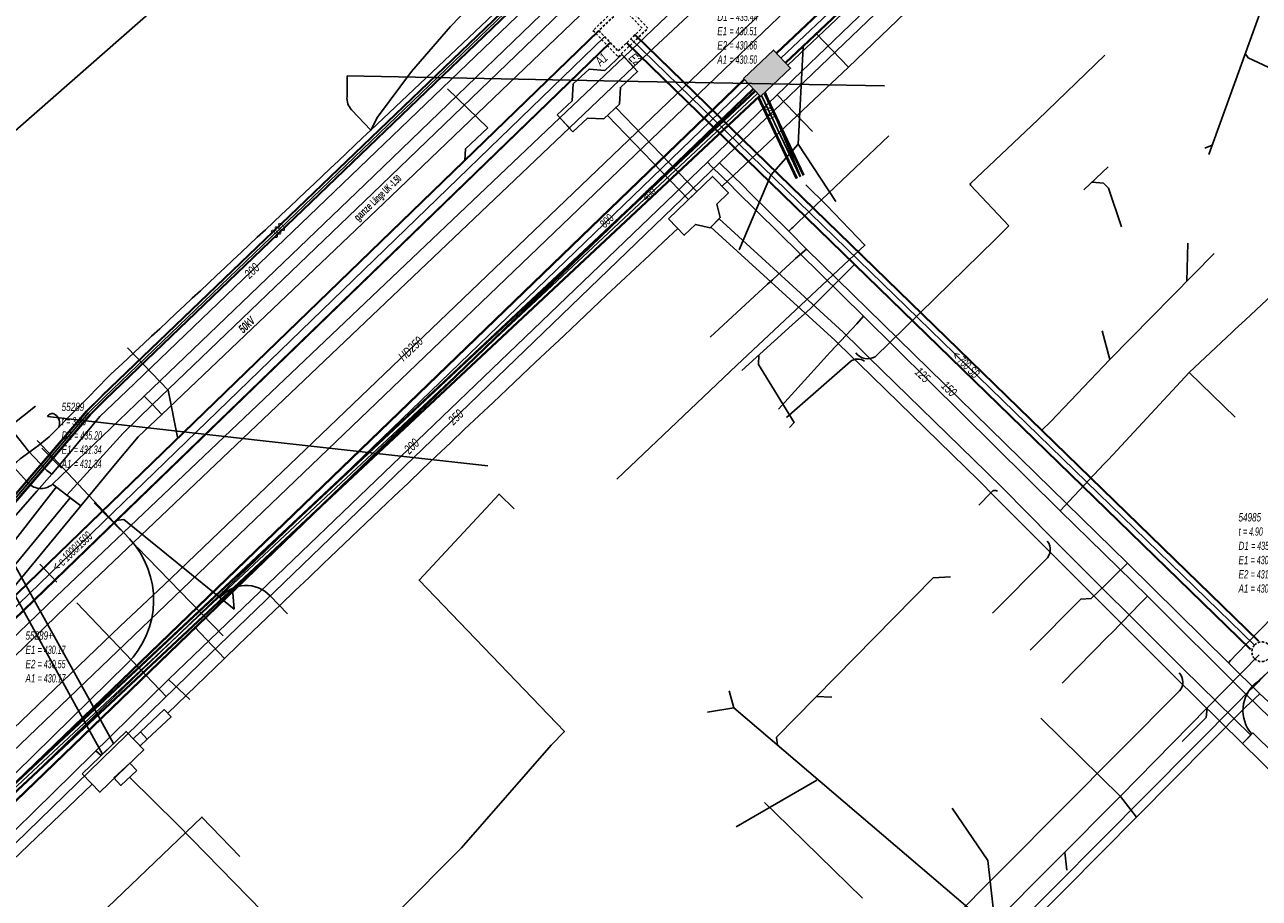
# Model space of a CAD drawing. Header units: metres. Extents: x 2695563 to 2696938, y 1260544 to 1262032.
# Tile 29 of 256: x 2695763 to 2695838, y 1261038 to 1261090. Entities that reach past the tile are written whole.
import ezdxf

# ---------------------------------------------------------------- set-up
doc = ezdxf.new("R2010")
doc.units = ezdxf.units.M
doc.linetypes.add('AUSGEZOGEN', pattern=[0])
doc.linetypes.add('STRICHLINIE2_S3', pattern=[0.25, 0.15, -0.1])
for name, color, linetype in [('AW_LK_ Haltung Text', 7, 'AUSGEZOGEN'), ('AW_LK_Ein-Auslauftext', 24, 'AUSGEZOGEN'), ('AW_LK_Haltung', 24, 'AUSGEZOGEN'), ('AW_LK_Normschacht Text', 24, 'AUSGEZOGEN'), ('AW_LK_Schacht Detailpolygon', 24, 'AUSGEZOGEN'), ('EW_Hoehenpunkt_Text', 7, 'AUSGEZOGEN'), ('EW_LK_Bauwerk_FL_Linie_Punkt', 1, 'AUSGEZOGEN'), ('EW_LK_Freitext_Text', 1, 'AUSGEZOGEN'), ('EW_LK_Trasseabs', 1, 'AUSGEZOGEN'), ('EW_LK_Trasserand', 1, 'AUSGEZOGEN'), ('FM_LK_SW_BAUWERK', 94, 'AUSGEZOGEN'), ('FM_LK_SW_TRASSEKANTE', 94, 'AUSGEZOGEN'), ('FM_LK_SW_TRASSEKANTE_TEXT', 94, 'AUSGEZOGEN'), ('GA_LK_Leitung', 32, 'AUSGEZOGEN'), ('GA_LK_Leitung_Text', 32, 'AUSGEZOGEN'), ('TV_LK_LEITUNG', 92, 'AUSGEZOGEN'), ('WA_LK_Leitung', 171, 'AUSGEZOGEN'), ('WA_LK_Leitung_Text', 171, 'AUSGEZOGEN')]:
    doc.layers.add(name, color=color, linetype=linetype)
doc.styles.add('ARIAL', font='arial.ttf')
doc.styles.add('ARIALNARROW', font='ARIALN.TTF')
pattern_1 = [(0, (2703955, 1269100), (4050, 4050), [4050, -4050]), (90, (2703955, 1269100), (-4050, 4050), [4050, -4050])]
pattern_2 = [(0, (2708005, 1273150), (6075, 6075), [6075, -6075]), (90, (2708005, 1273150), (-6075, 6075), [6075, -6075])]

# ---------------------------------------------------------------- blocks, each defined once
blk = doc.blocks.new('COMPLEXOBJECT_1524')
at = {"layer": 'AW_LK_Schacht Detailpolygon', "color": 24, "linetype": 'STRICHLINIE2_S3', "transparency": 33554687}
for centre, radius, start, end in [((5837.229, 11052.698), 0.589, 136.44851, 223.41002), ((5837.244, 11052.71), 0.592, 51.43578, 138.29027), ((5837.245, 11052.712), 0.59, 312.00023, 51.43649), ((5837.231, 11052.697), 0.589, 223.16107, 313.97132)]:
    blk.add_arc(centre, radius, start, end, dxfattribs=at)
blk = doc.blocks.new('COMPLEXOBJECT_1771')
at = {"layer": 'EW_LK_Trasserand', "color": 1, "linetype": 'AUSGEZOGEN', "transparency": 33554687}
blk.add_line((5746.653, 11041.556), (5758.605, 11053.003), dxfattribs=at)
for points in [[(5761.168, 11055.903), (5765.807, 11061.529), (5765.165, 11062.019), (5760.549, 11056.423)], [(5758.069, 11053.543), (5746.117, 11042.11), (5746.653, 11041.556)]]:
    blk.add_lwpolyline(points, dxfattribs=at)
for centre, radius, start, end in [((5736.355, 11074.749), 30.352, 315.67824, 322.85754), ((5727.195, 11083.345), 43.672, 315.99032, 321.06963)]:
    blk.add_arc(centre, radius, start, end, dxfattribs=at)
blk = doc.blocks.new('COMPLEXOBJECT_2277')
at = {"layer": 'EW_LK_Trasseabs', "color": 1, "linetype": 'AUSGEZOGEN', "transparency": 33554687}
for centre, radius, start, end in [((3835.346, 13143.423), 2834.584, 312.974838, 313.410845), ((5429.166, 11400.023), 473.076, 315.1355, 315.67822)]:
    blk.add_arc(centre, radius, start, end, dxfattribs=at)
blk = doc.blocks.new('COMPLEXOBJECT_2387')
at = {"layer": 'EW_LK_Trasseabs', "color": 1, "linetype": 'AUSGEZOGEN', "transparency": 33554687}
for p, q in [((5819.619, 11081.037), (5823.686, 11084.895)), ((5821.936, 11078.473), (5819.614, 11080.938))]:
    blk.add_line(p, q, dxfattribs=at)
blk.add_arc((5819.67, 11080.985), 0.0727, 134.15159, 220.06587, dxfattribs=at)
blk = doc.blocks.new('COMPLEXOBJECT_2399')
at = {"layer": 'EW_LK_Trasseabs', "color": 1, "linetype": 'AUSGEZOGEN', "transparency": 33554687}
blk.add_line((5762.535, 11063.004), (5761.585, 11064.059), dxfattribs=at)
for centre, radius, start, end in [((5761.053, 11063.665), 0.662, 36.52054, 85.49194), ((5763.393, 11063.666), 1.084, 217.62517, 310.13083)]:
    blk.add_arc(centre, radius, start, end, dxfattribs=at)
blk = doc.blocks.new('COMPLEXOBJECT_2423')
at = {"layer": 'EW_LK_Trasseabs', "color": 1, "linetype": 'AUSGEZOGEN', "transparency": 33554687}
for p, q in [((5781.909, 11086.292), (5781.912, 11087.553)), ((5783.343, 11084.255), (5782.187, 11085.499))]:
    blk.add_line(p, q, dxfattribs=at)
blk.add_arc((5782.928, 11086.204), 1.023, 175.05904, 223.57897, dxfattribs=at)
blk = doc.blocks.new('COMPLEXOBJECT_2424')
at = {"layer": 'EW_LK_Trasseabs', "color": 1, "linetype": 'AUSGEZOGEN', "transparency": 33554687}
for centre, radius, start, end in [((5757.666, 11072.575), 9.257, 303.63416, 317.32051), ((5768.799, 11056.125), 10.607, 124.48664, 148.10751)]:
    blk.add_arc(centre, radius, start, end, dxfattribs=at)
blk = doc.blocks.new('COMPLEXOBJECT_2425')
at = {"layer": 'EW_LK_Trasseabs', "color": 1, "linetype": 'AUSGEZOGEN', "transparency": 33554687}
for p, q in [((5797.919, 11098.602), (5805.699, 11107.003)), ((5783.343, 11084.255), (5792.332, 11092.783))]:
    blk.add_line(p, q, dxfattribs=at)
for centre, radius, start, end in [((5848.948, 11068.942), 57.612, 130.48055, 138.65075), ((5661.316, 11224.167), 185.545, 314.91962, 317.41087)]:
    blk.add_arc(centre, radius, start, end, dxfattribs=at)
blk = doc.blocks.new('COMPLEXOBJECT_2577')
at = {"layer": 'EW_LK_Trasseabs', "color": 1, "linetype": 'AUSGEZOGEN', "transparency": 33554687}
blk.add_line((5810.622, 11112.287), (5811.547, 11112.763), dxfattribs=at)
blk.add_lwpolyline([(5783.343, 11084.255), (5783.748, 11085.054), (5785.804, 11087.81), (5788.166, 11090.535), (5793.284, 11095.857), (5800.736, 11103.492), (5806.34, 11109.057)], dxfattribs=at)
blk.add_arc((5814.833, 11102.252), 10.883, 112.7622, 141.29379, dxfattribs=at)
blk = doc.blocks.new('COMPLEXOBJECT_2582')
at = {"layer": 'EW_LK_Trasseabs', "color": 1, "linetype": 'AUSGEZOGEN', "transparency": 33554687}
blk.add_lwpolyline([(5836.909, 11050.822), (5843.653, 11056.948), (5844.119, 11057.448)], dxfattribs=at)
blk.add_arc((5838.24, 11049.146), 2.14, 128.4507, 221.50115, dxfattribs=at)
blk = doc.blocks.new('COMPLEXOBJECT_2587')
at = {"layer": 'EW_LK_Trasseabs', "color": 1, "linetype": 'AUSGEZOGEN', "transparency": 33554687}
blk.add_line((5820.117, 11061.581), (5820.857, 11062.318), dxfattribs=at)
blk.add_arc((5821.102, 11062.179), 0.281, 57.437, 150.36297, dxfattribs=at)
blk = doc.blocks.new('COMPLEXOBJECT_2755')
at = {"layer": 'FM_LK_SW_TRASSEKANTE', "color": 94, "linetype": 'AUSGEZOGEN', "transparency": 33554687}
for p, q in [((5768.75, 11059.53), (5763.168, 11065.49)), ((5727.343, 11011.463), (5768.592, 11051.978))]:
    blk.add_line(p, q, dxfattribs=at)
blk.add_arc((5764.805, 11055.835), 5.405, 314.4785, 43.12441, dxfattribs=at)
blk = doc.blocks.new('COMPLEXOBJECT_2757')
at = {"layer": 'FM_LK_SW_TRASSEKANTE', "color": 94, "linetype": 'AUSGEZOGEN', "transparency": 33554687}
blk.add_line((5778.299, 11055.001), (5777.263, 11056.085), dxfattribs=at)
blk.add_arc((5775.794, 11054.683), 2.031, 43.66813, 140.81082, dxfattribs=at)

msp = doc.modelspace()

# ---------------------------------------------------------------- hatches: boundary and pattern name
at = {"layer": 'EW_LK_Bauwerk_FL_Linie_Punkt', "lineweight": 18, "transparency": 33554687}
h = msp.add_hatch(dxfattribs=at)
h.set_pattern_fill('MUSTER', color=1, scale=4050, style=0, pattern_type=2)
h.set_pattern_definition(pattern_1)
h.paths.add_polyline_path([(2695795.591, 1261085.008), (2695796.545, 1261083.983), (2695797.418, 1261084.798), (2695798.41, 1261084.766), (2695799.354, 1261085.647), (2695799.413, 1261086.66), (2695800.456, 1261087.633), (2695799.501, 1261088.657), (2695798.467, 1261087.692), (2695797.52, 1261087.766), (2695796.563, 1261086.872), (2695796.5, 1261085.856)], flags=0)
h = msp.add_hatch(dxfattribs=at)
h.set_pattern_fill('MUSTER', color=1, scale=4050, style=0, pattern_type=2)
h.set_pattern_definition(pattern_1)
h.paths.add_polyline_path([(2695802.33, 1261078.718), (2695803.281, 1261077.715), (2695803.963, 1261078.373), (2695804.838, 1261078.16), (2695805.455, 1261078.786), (2695805.254, 1261079.605), (2695805.951, 1261080.282), (2695804.982, 1261081.274)], flags=0)
h = msp.add_hatch(dxfattribs=at)
h.set_pattern_fill('MUSTER', color=1, scale=4050, style=0, pattern_type=2)
h.set_pattern_definition(pattern_1)
h.paths.add_polyline_path([(2695766.854, 1261045.122), (2695767.928, 1261044.014), (2695770.585, 1261046.588), (2695769.512, 1261047.697)], flags=0)
h = msp.add_hatch(dxfattribs=at)
h.set_pattern_fill('MUSTER', color=1, scale=2025, style=0, pattern_type=2)
h.set_pattern_definition([(0, (2699905, 1265050), (2025, 2025), [2025, -2025]), (90, (2699905, 1265050), (-2025, 2025), [2025, -2025])])
h.paths.add_polyline_path([(2695770.154, 1261045.326), (2695769.742, 1261045.771), (2695768.775, 1261044.876), (2695769.187, 1261044.43)], flags=0)
at = {"layer": 'EW_LK_Trasserand', "lineweight": 18, "transparency": 33554687}
h = msp.add_hatch(dxfattribs=at)
h.set_pattern_fill('MUSTER', color=1, scale=6075, style=0, pattern_type=2)
h.set_pattern_definition(pattern_2)
h.paths.add_polyline_path([(2695854.042, 1261141.257), (2695848.063, 1261135.378), (2695844.962, 1261132.346), (2695840.121, 1261127.568), (2695838.758, 1261126.228), (2695832.311, 1261119.889), (2695822.73, 1261110.468), (2695807.314, 1261095.86), (2695799.635, 1261088.514), (2695800.207, 1261087.9), (2695807.968, 1261095.17), (2695823.39, 1261109.785), (2695833.45, 1261119.677), (2695839.408, 1261125.535), (2695840.787, 1261126.891), (2695845.628, 1261131.668), (2695848.728, 1261134.7), (2695854.726, 1261140.597)], flags=0)
h = msp.add_hatch(dxfattribs=at)
h.set_pattern_fill('MUSTER', color=1, scale=6075, style=0, pattern_type=2)
h.set_pattern_definition(pattern_2)
h.paths.add_polyline_path([(2695770.603, 1261067.985), (2695771.102, 1261067.466), (2695784.444, 1261080.268), (2695799.597, 1261094.894), (2695799.097, 1261095.412), (2695783.945, 1261080.787)], flags=0)
h = msp.add_hatch(dxfattribs=at)
h.set_pattern_fill('MUSTER', color=1, scale=6075, style=0, pattern_type=2)
h.set_pattern_definition(pattern_2)
h.paths.add_polyline_path([(2695799.597, 1261094.894), (2695784.444, 1261080.268), (2695771.102, 1261067.466), (2695771.675, 1261066.868), (2695785.087, 1261079.639), (2695800.275, 1261094.191)], flags=0)
h = msp.add_hatch(dxfattribs=at)
h.set_pattern_fill('MUSTER', color=1, scale=6075, style=0, pattern_type=2)
h.set_pattern_definition(pattern_2)
h.paths.add_polyline_path([(2695795.758, 1261084.829), (2695796.332, 1261084.212), (2695800.207, 1261087.9), (2695799.635, 1261088.514)], flags=0)
h = msp.add_hatch(dxfattribs=at)
h.set_pattern_fill('MUSTER', color=1, scale=6075, style=0, pattern_type=2)
h.set_pattern_definition(pattern_2)
h.paths.add_polyline_path([(2695804.037, 1261080.364), (2695799.131, 1261085.447), (2695798.627, 1261084.961), (2695803.533, 1261079.877)], flags=0)
h = msp.add_hatch(dxfattribs=at)
h.set_pattern_fill('MUSTER', color=1, scale=6075, style=0, pattern_type=2)
h.set_pattern_definition(pattern_2)
h.paths.add_polyline_path([(2695722.339, 1261014.616), (2695722.973, 1261013.952), (2695740.509, 1261030.698), (2695765.875, 1261055.225), (2695796.332, 1261084.212), (2695795.758, 1261084.829), (2695765.279, 1261055.852), (2695739.873, 1261031.361)], flags=0)
h = msp.add_hatch(dxfattribs=at)
h.set_pattern_fill('MUSTER', color=1, scale=6075, style=0, pattern_type=2)
h.set_pattern_definition(pattern_2)
h.paths.add_polyline_path([(2695837.54, 1261047.471), (2695833.456, 1261051.48), (2695825.479, 1261059.456), (2695822.559, 1261062.385), (2695821.578, 1261063.369), (2695814.427, 1261070.343), (2695813.873, 1261070.883), (2695812.881, 1261071.85), (2695805.382, 1261078.712), (2695804.889, 1261078.212), (2695812.401, 1261071.342), (2695813.417, 1261070.35), (2695813.83, 1261069.948), (2695821.086, 1261062.871), (2695822.059, 1261061.895), (2695824.984, 1261058.962), (2695832.963, 1261050.983), (2695837.05, 1261046.971)], flags=0)
h = msp.add_hatch(dxfattribs=at)
h.set_pattern_fill('MUSTER', color=1, scale=6075, style=0, pattern_type=2)
h.set_pattern_definition(pattern_2)
h.paths.add_polyline_path([(2695765.062, 1261062.647), (2695765.92, 1261061.993), (2695769.332, 1261065.734), (2695771.102, 1261067.466), (2695770.603, 1261067.985)], flags=0)
h = msp.add_hatch(dxfattribs=at)
h.set_pattern_fill('MUSTER', color=1, scale=6075, style=0, pattern_type=2)
h.set_pattern_definition(pattern_2)
h.paths.add_polyline_path([(2695771.102, 1261067.466), (2695769.332, 1261065.734), (2695765.92, 1261061.993), (2695766.777, 1261061.339), (2695768.972, 1261064.001), (2695770.24, 1261065.513), (2695771.675, 1261066.868)], flags=0)
h = msp.add_hatch(dxfattribs=at)
h.set_pattern_fill('MUSTER', color=1, scale=6075, style=0, pattern_type=2)
h.set_pattern_definition(pattern_2)
h.paths.add_polyline_path([(2695747.623, 1261041.366), (2695759.575, 1261052.813), (2695759.662, 1261052.903), (2695759.748, 1261052.993), (2695759.834, 1261053.084), (2695759.92, 1261053.174), (2695760.006, 1261053.265), (2695760.091, 1261053.356), (2695760.176, 1261053.448), (2695760.261, 1261053.539), (2695760.345, 1261053.631), (2695760.43, 1261053.724), (2695760.514, 1261053.816), (2695760.598, 1261053.909), (2695760.681, 1261054.001), (2695760.764, 1261054.094), (2695760.847, 1261054.188), (2695760.93, 1261054.281), (2695761.012, 1261054.375), (2695761.095, 1261054.469), (2695761.176, 1261054.564), (2695761.258, 1261054.658), (2695761.339, 1261054.753), (2695761.421, 1261054.848), (2695761.501, 1261054.943), (2695761.582, 1261055.038), (2695761.662, 1261055.134), (2695761.742, 1261055.23), (2695761.822, 1261055.326), (2695761.901, 1261055.423), (2695761.98, 1261055.519), (2695762.059, 1261055.616), (2695762.138, 1261055.713), (2695766.777, 1261061.339), (2695766.135, 1261061.829), (2695761.519, 1261056.233), (2695761.445, 1261056.135), (2695761.37, 1261056.038), (2695761.295, 1261055.941), (2695761.22, 1261055.844), (2695761.144, 1261055.748), (2695761.067, 1261055.652), (2695760.991, 1261055.556), (2695760.914, 1261055.46), (2695760.836, 1261055.365), (2695760.759, 1261055.27), (2695760.681, 1261055.176), (2695760.602, 1261055.081), (2695760.523, 1261054.988), (2695760.444, 1261054.894), (2695760.364, 1261054.801), (2695760.284, 1261054.708), (2695760.204, 1261054.615), (2695760.123, 1261054.523), (2695760.042, 1261054.431), (2695759.96, 1261054.339), (2695759.878, 1261054.248), (2695759.796, 1261054.157), (2695759.713, 1261054.066), (2695759.63, 1261053.976), (2695759.547, 1261053.886), (2695759.463, 1261053.796), (2695759.379, 1261053.707), (2695759.295, 1261053.618), (2695759.21, 1261053.529), (2695759.125, 1261053.441), (2695759.039, 1261053.353), (2695747.087, 1261041.92)], flags=0)
h = msp.add_hatch(dxfattribs=at)
h.set_pattern_fill('MUSTER', color=1, scale=6075, style=0, pattern_type=2)
h.set_pattern_definition(pattern_2)
h.paths.add_polyline_path([(2695768.749, 1261046.958), (2695767.088, 1261049.964), (2695762.338, 1261058.53), (2695761.579, 1261058.112), (2695766.279, 1261049.608), (2695768.095, 1261046.324)], flags=0)
h = msp.add_hatch(dxfattribs=at)
h.set_pattern_fill('MUSTER', color=1, scale=6075, style=0, pattern_type=2)
h.set_pattern_definition(pattern_2)
h.paths.add_polyline_path([(2695770.795, 1261047.228), (2695772.232, 1261048.583), (2695771.819, 1261049.019), (2695770.383, 1261047.666)], flags=0)
h = msp.add_hatch(dxfattribs=at)
h.set_pattern_fill('MUSTER', color=1, scale=6075, style=0, pattern_type=2)
h.set_pattern_definition(pattern_2)
h.paths.add_polyline_path([(2695769.943, 1261047.251), (2695770.148, 1261047.04), (2695770.361, 1261046.819), (2695770.795, 1261047.228), (2695770.383, 1261047.666)], flags=0)
h = msp.add_hatch(dxfattribs=at)
h.set_pattern_fill('MUSTER', color=1, scale=6075, style=0, pattern_type=2)
h.set_pattern_definition(pattern_2)
h.paths.add_polyline_path([(2695850.059, 1261035.386), (2695844.284, 1261041.097), (2695837.666, 1261047.599), (2695837.05, 1261046.971), (2695843.667, 1261040.471), (2695849.44, 1261034.76)], flags=0)
at = {"layer": 'FM_LK_SW_BAUWERK', "transparency": 33554687}
msp.add_hatch(color=7, dxfattribs=at).paths.add_polyline_path([(2695806.859, 1261087.204), (2695807.886, 1261086.111), (2695809.708, 1261087.822), (2695808.681, 1261088.916)])

# ---------------------------------------------------------------- linework, layer by layer
at = {"layer": 'AW_LK_Haltung', "color": 24, "linetype": 'AUSGEZOGEN', "transparency": 33554687}
for p, q in [((2695835.016, 1261082.594), (2695839.347, 1261094.656)), ((2695810.469, 1261089.124), (2695810.17, 1261083.229)), ((2695788.956, 1261086.575), (2695791.395, 1261084.226)), ((2695810.17, 1261083.229), (2695808.515, 1261081.351)), ((2695812.44, 1261079.753), (2695810.17, 1261083.229)), ((2695834.767, 1261082.987), (2695835.211, 1261083.168)), ((2695828.911, 1261081.855), (2695827.443, 1261080.462)), ((2695806.607, 1261076.836), (2695808.515, 1261081.351)), ((2695833.734, 1261077.241), (2695833.668, 1261074.934)), ((2695835.333, 1261076.606), (2695829.019, 1261070.203)), ((2695810.906, 1261073.289), (2695813.579, 1261075.941)), ((2695828.551, 1261071.934), (2695829.011, 1261070.203)), ((2695769.6, 1261070.897), (2695772.057, 1261068.347)), ((2695772.057, 1261068.347), (2695772.618, 1261065.491)), ((2695775.961, 1261056.071), (2695776.046, 1261055.092)), ((2695829.662, 1261043.766), (2695838.061, 1261052.336)), ((2695805.997, 1261050.139), (2695806.278, 1261049.122)), ((2695812.198, 1261049.766), (2695811.259, 1261049.799)), ((2695804.692, 1261048.854), (2695806.271, 1261049.122)), ((2695824.842, 1261048.503), (2695829.667, 1261043.76)), ((2695806.415, 1261041.912), (2695811.305, 1261044.747)), ((2695808.129, 1261043.388), (2695808.773, 1261042.759)), ((2695817.578, 1261031.638), (2695829.662, 1261043.766)), ((2695830.629, 1261042.504), (2695829.667, 1261043.76)), ((2695808.774, 1261042.76), (2695814.066, 1261037.596))]:
    msp.add_line(p, q, dxfattribs=at)
at = {"layer": 'AW_LK_Haltung', "linetype": 'AUSGEZOGEN', "transparency": 33554687}
for p, q in [((2695798.088, 1261090.102), (2695761.37, 1261054.557)), ((2695798.102, 1261090.087), (2695761.384, 1261054.542)), ((2695798.116, 1261090.073), (2695761.398, 1261054.528)), ((2695838.002, 1261053.151), (2695800.261, 1261089.849)), ((2695838.016, 1261053.165), (2695800.275, 1261089.863)), ((2695838.03, 1261053.179), (2695800.289, 1261089.877)), ((2695798.784, 1261089.383), (2695762.066, 1261053.838)), ((2695798.798, 1261089.369), (2695762.08, 1261053.824)), ((2695798.812, 1261089.354), (2695762.094, 1261053.809)), ((2695837.514, 1261052.649), (2695799.773, 1261089.347)), ((2695837.528, 1261052.663), (2695799.787, 1261089.361)), ((2695837.542, 1261052.677), (2695799.801, 1261089.375))]:
    msp.add_line(p, q, dxfattribs=at)
at = {"layer": 'AW_LK_Haltung', "color": 255, "transparency": 33554687}
for p, q in [((2695798.45, 1261089.728), (2695761.732, 1261054.183)), ((2695837.772, 1261052.914), (2695800.031, 1261089.612))]:
    msp.add_line(p, q, dxfattribs=at)
at = {"layer": 'AW_LK_Haltung', "color": 24, "linetype": 'AUSGEZOGEN', "transparency": 33554687}
for points in [[(2695839.856, 1261087.312), (2695837.388, 1261088.456), (2695837.213, 1261088.715)], [(2695791.395, 1261084.226), (2695790.044, 1261082.953), (2695789.996, 1261082.24)], [(2695829.719, 1261078.224), (2695828.941, 1261080.556), (2695828.628, 1261080.858), (2695827.96, 1261080.935)], [(2695806.767, 1261069.54), (2695809.798, 1261072.286), (2695810.906, 1261073.289)], [(2695809.651, 1261066.092), (2695809.925, 1261066.38), (2695807.773, 1261069.903), (2695807.782, 1261070.46)], [(2695829.019, 1261070.203), (2695825.444, 1261066.438), (2695824.91, 1261065.931)], [(2695776.046, 1261055.092), (2695769.376, 1261060.519), (2695768.9, 1261060.446)], [(2695819.379, 1261057.045), (2695818.332, 1261056.982), (2695808.854, 1261047.34), (2695808.915, 1261046.831)], [(2695806.271, 1261049.122), (2695821.25, 1261036.331), (2695822.149, 1261036.217)], [(2695834.911, 1261049.122), (2695834.856, 1261048.539), (2695833.405, 1261047.087)], [(2695826.418, 1261039.293), (2695826.339, 1261040.02), (2695826.305, 1261040.367)]]:
    msp.add_lwpolyline(points, dxfattribs=at)
at = {"layer": 'AW_LK_Schacht Detailpolygon', "color": 24, "linetype": 'STRICHLINIE2_S3', "transparency": 33554687}
for points in [[(2695799.561, 1261091.831), (2695797.754, 1261090.104), (2695799.274, 1261088.513), (2695801.081, 1261090.241), (2695799.561, 1261091.831)], [(2695799.553, 1261091.478), (2695798.107, 1261090.096), (2695799.282, 1261088.867), (2695800.728, 1261090.249), (2695799.553, 1261091.478)]]:
    msp.add_lwpolyline(points, close=True, dxfattribs=at)
at = {"layer": 'EW_LK_Bauwerk_FL_Linie_Punkt', "color": 1, "linetype": 'AUSGEZOGEN', "transparency": 33554687}
for p, q in [((2695800.486, 1261087.016), (2695815.398, 1261086.753)), ((2695777.808, 1261065.268), (2695791.402, 1261063.758))]:
    msp.add_line(p, q, dxfattribs=at)
for points in [[(2695795.591, 1261085.008), (2695796.545, 1261083.983), (2695797.418, 1261084.798), (2695798.41, 1261084.766), (2695799.354, 1261085.647), (2695799.413, 1261086.66), (2695800.456, 1261087.633), (2695799.501, 1261088.657), (2695798.467, 1261087.692), (2695797.52, 1261087.766), (2695796.563, 1261086.872), (2695796.5, 1261085.856), (2695795.591, 1261085.008)], [(2695802.33, 1261078.718), (2695803.281, 1261077.715), (2695803.963, 1261078.373), (2695804.838, 1261078.16), (2695805.455, 1261078.786), (2695805.254, 1261079.605), (2695805.951, 1261080.282), (2695804.982, 1261081.274), (2695802.33, 1261078.718)], [(2695766.854, 1261045.122), (2695767.928, 1261044.014), (2695770.585, 1261046.588), (2695769.512, 1261047.697), (2695766.854, 1261045.122)], [(2695770.154, 1261045.326), (2695769.742, 1261045.771), (2695768.775, 1261044.876), (2695769.187, 1261044.43), (2695770.154, 1261045.326)]]:
    msp.add_lwpolyline(points, close=True, dxfattribs=at)
at = {"layer": 'EW_LK_Trasseabs', "color": 1, "linetype": 'AUSGEZOGEN', "transparency": 33554687}
for p, q in [((2695813.215, 1261087.888), (2695836.321, 1261110.146)), ((2695813.215, 1261087.888), (2695811.25, 1261089.915)), ((2695824.656, 1261084.705), (2695828.724, 1261088.604)), ((2695805.562, 1261080.681), (2695813.215, 1261087.888)), ((2695782.882, 1261087.363), (2695800.486, 1261087.016)), ((2695822.062, 1261077.444), (2695822.906, 1261078.283)), ((2695814.827, 1261070.363), (2695822.062, 1261077.444)), ((2695809.471, 1261066.684), (2695813.327, 1261070.068)), ((2695764.767, 1261066.745), (2695777.808, 1261065.268)), ((2695765.598, 1261063.624), (2695764.408, 1261064.833)), ((2695761.318, 1261057.376), (2695765.291, 1261062.472)), ((2695769.193, 1261059.865), (2695767.591, 1261061.525)), ((2695775.383, 1261053.482), (2695770.182, 1261058.837)), ((2695765.317, 1261056.723), (2695764.289, 1261057.81)), ((2695821.928, 1261054.858), (2695825.143, 1261058.089)), ((2695771.954, 1261049.776), (2695766.534, 1261055.476)), ((2695775.464, 1261052.108), (2695773.647, 1261054.016)), ((2695772.038, 1261048.788), (2695775.464, 1261052.108)), ((2695812.466, 1261029.277), (2695833.232, 1261050.151)), ((2695767.996, 1261046.228), (2695767.687, 1261046.514)), ((2695772.616, 1261042.066), (2695769.716, 1261044.921)), ((2695754.848, 1261032.434), (2695767.459, 1261044.498)), ((2695777.767, 1261036.792), (2695772.616, 1261042.066))]:
    msp.add_line(p, q, dxfattribs=at)
for centre, radius, start, end in [((2697846.059, 1258897.008), 2988.615, 133.129589, 133.854355), ((2695813.773, 1261069.497), 0.725, 56.20037, 127.98192), ((2695814.375, 1261071.131), 0.891, 215.96387, 300.44104), ((2695765.044, 1261066.626), 0.302, 56.91532, 156.81587), ((2695764.862, 1261066.355), 0.628, 337.06903, 56.5071), ((2695824.605, 1261058.695), 0.811, 311.58828, 39.32488), ((2695832.664, 1261050.68), 0.777, 317.05208, 45.27971)]:
    msp.add_arc(centre, radius, start, end, dxfattribs=at)
at = {"layer": 'EW_LK_Trasserand', "color": 1, "linetype": 'AUSGEZOGEN', "transparency": 33554687}
for points in [[(2695854.042, 1261141.257), (2695848.063, 1261135.378), (2695844.962, 1261132.346), (2695840.121, 1261127.568), (2695838.758, 1261126.228), (2695832.311, 1261119.889), (2695822.73, 1261110.468), (2695807.314, 1261095.86), (2695799.635, 1261088.514), (2695800.207, 1261087.9), (2695807.968, 1261095.17), (2695823.39, 1261109.785), (2695833.45, 1261119.677), (2695839.408, 1261125.535), (2695840.787, 1261126.891), (2695845.628, 1261131.668), (2695848.728, 1261134.7), (2695854.726, 1261140.597), (2695854.042, 1261141.257)], [(2695770.603, 1261067.985), (2695771.102, 1261067.466), (2695784.444, 1261080.268), (2695799.597, 1261094.894), (2695799.097, 1261095.412), (2695783.945, 1261080.787), (2695770.603, 1261067.985)], [(2695799.597, 1261094.894), (2695784.444, 1261080.268), (2695771.102, 1261067.466), (2695771.675, 1261066.868), (2695785.087, 1261079.639), (2695800.275, 1261094.191), (2695799.597, 1261094.894)], [(2695795.758, 1261084.829), (2695796.332, 1261084.212), (2695800.207, 1261087.9), (2695799.635, 1261088.514), (2695795.758, 1261084.829)], [(2695804.037, 1261080.364), (2695799.131, 1261085.447), (2695798.627, 1261084.961), (2695803.533, 1261079.877), (2695804.037, 1261080.364)], [(2695722.339, 1261014.616), (2695722.973, 1261013.952), (2695740.509, 1261030.698), (2695765.875, 1261055.225), (2695796.332, 1261084.212), (2695795.758, 1261084.829), (2695765.279, 1261055.852), (2695739.873, 1261031.361), (2695722.339, 1261014.616)], [(2695837.54, 1261047.471), (2695833.456, 1261051.48), (2695825.479, 1261059.456), (2695822.559, 1261062.385), (2695821.578, 1261063.369), (2695814.427, 1261070.343), (2695813.873, 1261070.883), (2695812.881, 1261071.85), (2695805.382, 1261078.712), (2695804.889, 1261078.212), (2695812.401, 1261071.342), (2695813.417, 1261070.35), (2695813.83, 1261069.948), (2695821.086, 1261062.871), (2695822.059, 1261061.895), (2695824.984, 1261058.962), (2695832.963, 1261050.983), (2695837.05, 1261046.971), (2695837.54, 1261047.471)], [(2695765.062, 1261062.647), (2695765.92, 1261061.993), (2695769.332, 1261065.734), (2695771.102, 1261067.466), (2695770.603, 1261067.985), (2695765.062, 1261062.647)], [(2695771.102, 1261067.466), (2695769.332, 1261065.734), (2695765.92, 1261061.993), (2695766.777, 1261061.339), (2695768.972, 1261064.001), (2695770.24, 1261065.513), (2695771.675, 1261066.868), (2695771.102, 1261067.466)], [(2695768.749, 1261046.958), (2695767.088, 1261049.964), (2695762.338, 1261058.53), (2695761.579, 1261058.112), (2695766.279, 1261049.608), (2695768.095, 1261046.324), (2695768.749, 1261046.958)], [(2695770.795, 1261047.228), (2695772.232, 1261048.583), (2695771.819, 1261049.019), (2695770.383, 1261047.666), (2695770.795, 1261047.228)], [(2695769.943, 1261047.251), (2695770.148, 1261047.04), (2695770.361, 1261046.819), (2695770.795, 1261047.228), (2695770.383, 1261047.666), (2695769.943, 1261047.251)], [(2695850.059, 1261035.386), (2695844.284, 1261041.097), (2695837.666, 1261047.599), (2695837.05, 1261046.971), (2695843.667, 1261040.471), (2695849.44, 1261034.76), (2695850.059, 1261035.386)]]:
    msp.add_lwpolyline(points, close=True, dxfattribs=at)
at = {"layer": 'FM_LK_SW_BAUWERK', "color": 94, "transparency": 33554687}
msp.add_lwpolyline([(2695806.859, 1261087.204), (2695807.886, 1261086.111), (2695809.708, 1261087.822), (2695808.681, 1261088.916), (2695806.859, 1261087.204)], close=True, dxfattribs=at)
at = {"layer": 'FM_LK_SW_TRASSEKANTE', "linetype": 'AUSGEZOGEN', "transparency": 33554687}
for p, q in [((2695855.682, 1261133.003), (2695808.833, 1261088.752)), ((2695855.7, 1261132.983), (2695808.851, 1261088.732)), ((2695855.719, 1261132.963), (2695808.87, 1261088.712)), ((2695856.231, 1261132.421), (2695809.382, 1261088.17)), ((2695856.25, 1261132.401), (2695809.401, 1261088.15)), ((2695856.268, 1261132.381), (2695809.419, 1261088.13)), ((2695728.294, 1261011.289), (2695806.885, 1261087.167)), ((2695728.313, 1261011.27), (2695806.904, 1261087.148)), ((2695728.332, 1261011.25), (2695806.923, 1261087.128)), ((2695807.549, 1261086.47), (2695727.777, 1261011.838)), ((2695807.57, 1261086.447), (2695727.798, 1261011.815)), ((2695807.592, 1261086.424), (2695727.82, 1261011.792)), ((2695807.822, 1261086.178), (2695728.05, 1261011.546)), ((2695807.844, 1261086.155), (2695728.072, 1261011.523)), ((2695807.865, 1261086.132), (2695728.093, 1261011.5)), ((2695728.85, 1261010.714), (2695807.441, 1261086.592)), ((2695728.869, 1261010.694), (2695807.46, 1261086.572)), ((2695728.888, 1261010.675), (2695807.479, 1261086.553)), ((2695807.729, 1261086.07), (2695810.056, 1261081.147)), ((2695807.756, 1261086.083), (2695810.083, 1261081.16)), ((2695807.782, 1261086.096), (2695810.109, 1261081.173)), ((2695808.136, 1261086.262), (2695810.463, 1261081.339)), ((2695808.162, 1261086.275), (2695810.489, 1261081.352)), ((2695808.189, 1261086.288), (2695810.516, 1261081.365))]:
    msp.add_line(p, q, dxfattribs=at)
at = {"layer": 'FM_LK_SW_TRASSEKANTE', "color": 255, "transparency": 33554687}
for p, q in [((2695855.975, 1261132.692), (2695809.126, 1261088.441)), ((2695728.591, 1261010.982), (2695807.182, 1261086.86)), ((2695807.707, 1261086.301), (2695727.935, 1261011.669)), ((2695807.959, 1261086.179), (2695810.286, 1261081.256))]:
    msp.add_line(p, q, dxfattribs=at)
at = {"layer": 'FM_LK_SW_TRASSEKANTE', "color": 94, "linetype": 'AUSGEZOGEN', "transparency": 33554687}
for p, q in [((2695856.289, 1261132.382), (2695809.537, 1261088.004)), ((2695808.177, 1261086.384), (2695810.299, 1261081.262))]:
    msp.add_line(p, q, dxfattribs=at)
for points in [[(2695852.266, 1261123.173), (2695848.59, 1261126.089), (2695846.746, 1261125.677), (2695843.596, 1261124.03), (2695806.652, 1261088.671), (2695743.052, 1261027.688)], [(2695799.202, 1261062.964), (2695802.826, 1261066.409), (2695806.45, 1261069.854), (2695814.208, 1261077.107), (2695811.889, 1261079.527), (2695810.627, 1261080.774)], [(2695776.387, 1261040.129), (2695774.103, 1261042.51), (2695763.639, 1261032.473)]]:
    msp.add_lwpolyline(points, dxfattribs=at)
at = {"layer": 'GA_LK_Leitung', "linetype": 'AUSGEZOGEN', "transparency": 33554687}
for p, q in [((2695768.042, 1261068.01), (2695799.59, 1261098.301)), ((2695768.055, 1261067.996), (2695799.604, 1261098.288)), ((2695768.068, 1261067.983), (2695799.617, 1261098.275)), ((2695768.25, 1261067.793), (2695799.807, 1261098.093)), ((2695768.263, 1261067.78), (2695799.82, 1261098.08)), ((2695768.276, 1261067.766), (2695799.834, 1261098.067)), ((2695767.116, 1261067.084), (2695768.04, 1261068.007)), ((2695767.13, 1261067.071), (2695768.053, 1261067.994)), ((2695767.144, 1261067.058), (2695768.066, 1261067.981)), ((2695767.336, 1261066.88), (2695768.252, 1261067.795)), ((2695767.35, 1261066.867), (2695768.265, 1261067.782)), ((2695767.364, 1261066.854), (2695768.278, 1261067.769)), ((2695756.266, 1261054.426), (2695767.116, 1261067.084)), ((2695756.28, 1261054.413), (2695767.13, 1261067.071)), ((2695756.294, 1261054.401), (2695767.144, 1261067.058)), ((2695756.486, 1261054.221), (2695767.336, 1261066.88)), ((2695756.5, 1261054.209), (2695767.35, 1261066.867)), ((2695756.514, 1261054.196), (2695767.364, 1261066.854))]:
    msp.add_line(p, q, dxfattribs=at)
at = {"layer": 'GA_LK_Leitung', "color": 255, "linetype": 'AUSGEZOGEN', "transparency": 33554687}
for p, q in [((2695768.159, 1261067.888), (2695799.712, 1261098.184)), ((2695767.24, 1261066.969), (2695768.159, 1261067.888)), ((2695756.39, 1261054.311), (2695767.24, 1261066.969))]:
    msp.add_line(p, q, dxfattribs=at)
at = {"layer": 'GA_LK_Leitung', "color": 32, "linetype": 'AUSGEZOGEN', "transparency": 33554687}
for p, q in [((2695810.863, 1261093.989), (2695771.794, 1261056.538)), ((2695811.57, 1261079.85), (2695815.656, 1261083.737)), ((2695774.02, 1261051.821), (2695805.41, 1261082.106)), ((2695805.41, 1261082.106), (2695806.874, 1261080.657)), ((2695769.151, 1261054.06), (2695771.794, 1261056.538)), ((2695730.074, 1261016.646), (2695769.151, 1261054.06))]:
    msp.add_line(p, q, dxfattribs=at)
for points in [[(2695805.41, 1261082.106), (2695846.823, 1261121.766), (2695848.553, 1261123.433), (2695848.739, 1261123.612), (2695852.62, 1261127.349), (2695852.826, 1261127.146), (2695854.616, 1261125.377), (2695856.11, 1261123.901)], [(2695806.874, 1261080.657), (2695807.207, 1261080.327), (2695809.6, 1261077.96), (2695810.67, 1261076.87), (2695830.08, 1261057.88), (2695836.19, 1261051.85), (2695838.1, 1261049.97), (2695838.86, 1261049.26), (2695845.35, 1261042.99), (2695850.9, 1261037.52), (2695851.45, 1261036.99), (2695874.01, 1261014.96), (2695888.35, 1261000.94)], [(2695811.57, 1261079.85), (2695811.304, 1261079.595), (2695811.24, 1261079.533), (2695811.036, 1261079.338), (2695810.156, 1261078.493), (2695809.838, 1261078.189), (2695809.788, 1261078.14), (2695809.6, 1261077.96)], [(2695804.837, 1261071.55), (2695808.317, 1261074.749), (2695808.612, 1261075.019), (2695809.687, 1261076.007), (2695809.875, 1261076.181), (2695810.011, 1261076.305), (2695810.67, 1261076.87)], [(2695830.08, 1261057.88), (2695829.306, 1261057.099), (2695829.083, 1261056.884), (2695828.759, 1261056.571), (2695827.89, 1261055.732), (2695827.257, 1261055.699), (2695824.21, 1261052.607)], [(2695836.19, 1261051.85), (2695836.329, 1261051.993), (2695836.387, 1261052.053), (2695836.671, 1261052.345), (2695838.879, 1261054.619)], [(2695748.184, 1261026.419), (2695748.197, 1261026.908), (2695748.203, 1261027.116), (2695748.21, 1261027.337), (2695748.65, 1261027.728), (2695755.284, 1261033.617), (2695774.02, 1261051.821)], [(2695838.1, 1261049.97), (2695837.24, 1261049.19), (2695817.566, 1261029.304), (2695817.061, 1261028.793), (2695816.588, 1261028.312), (2695816.38, 1261028.1), (2695814.59, 1261029.77), (2695814.243, 1261030.016), (2695813.941, 1261030.23)]]:
    msp.add_lwpolyline(points, dxfattribs=at)
at = {"layer": 'TV_LK_LEITUNG', "color": 92, "linetype": 'AUSGEZOGEN', "transparency": 33554687}
for points in [[(2695747.126, 1261076.14), (2695753.589, 1261081.314), (2695756.031, 1261078.095), (2695790.442, 1261108.329), (2695791.059, 1261108.801)], [(2695785.9, 1261036.707), (2695789.8, 1261040.655), (2695795.224, 1261046.861), (2695796.032, 1261047.685), (2695787.241, 1261056.848), (2695792.078, 1261062.056), (2695792.996, 1261061.167)], [(2695834.2, 1261021.138), (2695822.438, 1261032.72), (2695821.633, 1261039.881), (2695819.474, 1261043.042)]]:
    msp.add_lwpolyline(points, dxfattribs=at)
at = {"layer": 'WA_LK_Leitung', "color": 7, "linetype": 'AUSGEZOGEN', "transparency": 33554687}
for p, q in [((2695808.906, 1261086.211), (2695811.042, 1261083.992)), ((2695773.594, 1261052.294), (2695804.674, 1261082.136)), ((2695808.971, 1261067.202), (2695811.92, 1261070.43)), ((2695833.81, 1261069.41), (2695836.603, 1261066.718)), ((2695762.457, 1261066.117), (2695764.031, 1261067.384)), ((2695826.13, 1261050.62), (2695828.92, 1261053.45)), ((2695772.087, 1261050.831), (2695773.365, 1261049.627))]:
    msp.add_line(p, q, dxfattribs=at)
for points in [[(2695769.551, 1261068.298), (2695800.182, 1261097.721), (2695812.23, 1261111.068), (2695816.903, 1261115.659), (2695835.941, 1261134.364), (2695841.928, 1261140.246)], [(2695804.674, 1261082.136), (2695808.906, 1261086.211), (2695817.731, 1261094.707), (2695818.5, 1261095.444), (2695846.362, 1261122.178), (2695848.15, 1261123.978), (2695851.592, 1261127.445), (2695854.374, 1261124.708), (2695855.153, 1261123.941)], [(2695804.674, 1261082.136), (2695804.952, 1261081.862), (2695806.069, 1261080.759), (2695806.403, 1261080.429)], [(2695806.403, 1261080.429), (2695814.12, 1261072.81), (2695826.01, 1261061.04), (2695831.29, 1261055.88), (2695837.25, 1261049.94), (2695845.37, 1261042.05), (2695847.44, 1261040.07), (2695849.91, 1261037.64), (2695850.18, 1261037.38), (2695858.27, 1261029.6), (2695867.41, 1261020.61), (2695874.02, 1261014.19), (2695877.05, 1261011.17), (2695884.56, 1261003.88), (2695886.142, 1261002.342), (2695889.47, 1260999.11), (2695890.16, 1260998.36)], [(2695842.002, 1261072.139), (2695839.464, 1261074.689), (2695837.871, 1261073.202)], [(2695829.47, 1261064.72), (2695833.81, 1261069.41), (2695836.394, 1261071.823), (2695836.589, 1261072.005), (2695837.224, 1261072.598), (2695837.871, 1261073.202)], [(2695811.92, 1261070.43), (2695812.111, 1261070.637), (2695813.706, 1261072.362), (2695814.12, 1261072.81)], [(2695765.018, 1261063.257), (2695765.987, 1261064.415), (2695767.929, 1261066.739), (2695769.551, 1261068.298)], [(2695765.018, 1261063.257), (2695764.723, 1261063.487), (2695763.581, 1261064.68), (2695763.41, 1261064.907), (2695762.643, 1261065.881), (2695762.457, 1261066.117)], [(2695826.01, 1261061.04), (2695826.611, 1261061.679), (2695826.792, 1261061.872), (2695826.88, 1261061.966), (2695828.666, 1261063.864), (2695828.878, 1261064.09), (2695829.243, 1261064.479), (2695829.47, 1261064.72)], [(2695722.774, 1261023.016), (2695723.181, 1261023.388), (2695723.732, 1261023.908), (2695736.416, 1261035.865), (2695741.209, 1261040.431), (2695743.57, 1261042.701), (2695745.68, 1261043.119), (2695754.943, 1261052.063), (2695756.77, 1261053.865), (2695764.114, 1261062.228), (2695765.018, 1261063.257)], [(2695828.92, 1261053.45), (2695829.132, 1261053.668), (2695830.875, 1261055.455), (2695831.29, 1261055.88)], [(2695837.25, 1261049.94), (2695837.844, 1261050.536), (2695838.008, 1261050.702), (2695838.098, 1261050.792), (2695840.659, 1261053.364)], [(2695747.653, 1261025.769), (2695747.687, 1261026.658), (2695747.724, 1261027.619), (2695748.699, 1261028.479), (2695754.703, 1261033.774), (2695772.087, 1261050.831), (2695773.594, 1261052.294)], [(2695837.25, 1261049.94), (2695836.847, 1261049.533), (2695817.355, 1261029.875), (2695817, 1261029.517), (2695816.822, 1261029.338), (2695815.04, 1261027.54)]]:
    msp.add_lwpolyline(points, dxfattribs=at)

# ---------------------------------------------------------------- block references
at = {"layer": 'AW_LK_Schacht Detailpolygon', "color": 24, "linetype": 'STRICHLINIE2_S3', "lineweight": -3, "transparency": 33554687}
msp.add_blockref('COMPLEXOBJECT_1524', (2690000.97, 1249999.81), dxfattribs=at)
at = {"layer": 'EW_LK_Trasseabs', "color": 1, "linetype": 'AUSGEZOGEN', "lineweight": -3, "transparency": 33554687}
for name in ['COMPLEXOBJECT_2425', 'COMPLEXOBJECT_2577', 'COMPLEXOBJECT_2423', 'COMPLEXOBJECT_2387', 'COMPLEXOBJECT_2277', 'COMPLEXOBJECT_2424', 'COMPLEXOBJECT_2399', 'COMPLEXOBJECT_2587', 'COMPLEXOBJECT_2582']:
    msp.add_blockref(name, (2690000.97, 1249999.81), dxfattribs=at)
at = {"layer": 'EW_LK_Trasserand', "color": 1, "linetype": 'AUSGEZOGEN', "lineweight": -3, "transparency": 33554687}
msp.add_blockref('COMPLEXOBJECT_1771', (2690000.97, 1249999.81), dxfattribs=at)
at = {"layer": 'FM_LK_SW_TRASSEKANTE', "color": 94, "linetype": 'AUSGEZOGEN', "lineweight": -3, "transparency": 33554687}
for name in ['COMPLEXOBJECT_2755', 'COMPLEXOBJECT_2757']:
    msp.add_blockref(name, (2690000.97, 1249999.81), dxfattribs=at)

# ---------------------------------------------------------------- texts
at = {"layer": 'AW_LK_ Haltung Text', "color": 24, "transparency": 33554687, "char_height": 0.55705, "attachment_point": 5, "style": 'ARIAL'}
for s, insert, width, rotation in [('\\A1;{\\fArial|i1|b0;\\H0.557054;\\W0.700000;\\C24;< \\W0.490000;700 SB}\\P', (2695820.311, 1261069.902), 2.45674, 315.4788), ('\\A1;{\\fArial|i1|b0;\\H0.557054;\\W0.700000;\\C24;< \\W0.490000;e 1000/1500}\\P', (2695766.25, 1261058.594), 3.70845, 43.9506)]:
    msp.add_mtext(s, dxfattribs=dict(at, insert=insert, width=width, rotation=rotation))
at = {"layer": 'AW_LK_Ein-Auslauftext', "color": 24, "transparency": 33554687, "char_height": 0.55705, "attachment_point": 7, "style": 'ARIAL'}
for s, insert, width, rotation in [('\\A1;{\\fArial|i1|b0;\\H0.557054;\\W0.700000;\\C24;A1}\\P', (2695798.22, 1261087.924), 0.85544, 44.0703), ('\\A1;{\\fArial|i1|b0;\\H0.557054;\\W0.700000;\\C24;E2}\\P', (2695799.87, 1261088.398), 0.86376, 315.8136)]:
    msp.add_mtext(s, dxfattribs=dict(at, insert=insert, width=width, rotation=rotation))
at = {"layer": 'AW_LK_Normschacht Text', "color": 24, "transparency": 33554687, "char_height": 0.50641, "attachment_point": 1, "line_spacing_factor": 1.024096, "style": 'ARIAL'}
for s, insert, width in [('\\A1;{\\fArial|i1|b0;\\H0.506413;\\W0.694500;\\C24;54565}\\P{\\fArial|i1|b0;\\H0.505000;\\W0.694500;\\C24;t \\W0.486150;= 4.94}\\P{\\fArial|i1|b0;\\H0.505000;\\W0.694500;\\C24;D1 \\W0.486150;= 435.44}\\P{\\fArial|i1|b0;\\H0.505000;\\W0.694500;\\C24;E1 \\W0.486150;= 430.51}\\P{\\fArial|i1|b0;\\H0.505000;\\W0.694500;\\C24;E2 \\W0.486150;= 430.66}\\P{\\fArial|i1|b0;\\H0.505000;\\W0.694500;\\C24;A1 \\W0.486150;= 430.50}\\P', (2695805.275, 1261092.911), 2.83806), ('\\A1;{\\fArial|i1|b0;\\H0.506413;\\W0.695182;\\C24;55289}\\P{\\fArial|i1|b0;\\H0.505000;\\W0.695182;\\C24;t \\W0.486627;= 3.86}\\P{\\fArial|i1|b0;\\H0.505000;\\W0.695182;\\C24;D1 \\W0.486627;= 435.20}\\P{\\fArial|i1|b0;\\H0.505000;\\W0.695182;\\C24;E1 \\W0.486627;= 431.34}\\P{\\fArial|i1|b0;\\H0.505000;\\W0.695182;\\C24;A1 \\W0.486627;= 431.34}\\P', (2695765.613, 1261067.585), 2.84084), ('\\A1;{\\fArial|i1|b0;\\H0.506413;\\W0.695318;\\C24;54985}\\P{\\fArial|i1|b0;\\H0.505000;\\W0.695318;\\C24;t \\W0.486723;= 4.90}\\P{\\fArial|i1|b0;\\H0.505000;\\W0.695318;\\C24;D1 \\W0.486723;= 435.86}\\P{\\fArial|i1|b0;\\H0.505000;\\W0.695318;\\C24;E1 \\W0.486723;= 430.98}\\P{\\fArial|i1|b0;\\H0.505000;\\W0.695318;\\C24;E2 \\W0.486723;= 431.30}\\P{\\fArial|i1|b0;\\H0.505000;\\W0.695318;\\C24;A1 \\W0.486723;= 430.96}\\P', (2695836.803, 1261060.904), 2.8414), ('\\A1;{\\fArial|i1|b0;\\H0.506413;\\W0.696409;\\C24;55289+}\\P{\\fArial|i1|b0;\\H0.505000;\\W0.696409;\\C24;E1 \\W0.487486;= 430.17}\\P{\\fArial|i1|b0;\\H0.505000;\\W0.696409;\\C24;E2 \\W0.487486;= 430.55}\\P{\\fArial|i1|b0;\\H0.505000;\\W0.696409;\\C24;A1 \\W0.487486;= 430.17}\\P', (2695763.428, 1261053.749), 2.82224)]:
    msp.add_mtext(s, dxfattribs=dict(at, insert=insert, width=width))
at = {"layer": 'EW_Hoehenpunkt_Text', "color": 1, "transparency": 33554687, "insert": (2695784.772, 1261079.928), "char_height": 0.45675, "width": 3.94171, "attachment_point": 5, "rotation": 43.7751, "style": 'ARIALNARROW'}
msp.add_mtext('\\A1;{\\fArial Narrow|i0|b1;\\H0.456750;\\W0.700000;\\C1;ganze \\W0.490000;Länge UK -1.50}\\P', dxfattribs=at)
at = {"layer": 'EW_LK_Freitext_Text', "color": 1, "transparency": 33554687, "insert": (2695776.808, 1261072.3), "char_height": 0.5075, "width": 1.1278, "attachment_point": 5, "rotation": 43.8165, "style": 'ARIALNARROW'}
msp.add_mtext('\\A1;{\\fArial Narrow|i1|b1;\\H0.507500;\\W0.700000;\\C1;50kV}\\P', dxfattribs=at)
at = {"layer": 'FM_LK_SW_TRASSEKANTE_TEXT', "color": 94, "transparency": 33554687, "char_height": 0.50638, "width": 1.28184, "attachment_point": 5, "style": 'ARIAL'}
for s, insert, rotation in [('\\W0.70; 450 ', (2695808.362, 1261085.197), 292.1607), ('\\W0.70; 400 ', (2695801.079, 1261080.169), 43.5105), ('\\W0.70; 800 ', (2695798.543, 1261078.541), 44.3754)]:
    msp.add_mtext(s, dxfattribs=dict(at, insert=insert, rotation=rotation))
at = {"layer": 'GA_LK_Leitung_Text', "color": 32, "transparency": 33554687, "char_height": 0.55825, "attachment_point": 5, "style": 'ARIAL'}
for s, insert, width, rotation in [('\\A1;{\\fArial|i1|b0;\\H0.558250;\\W0.700000;\\C32;300}\\P', (2695778.696, 1261077.997), 1.11429, 43.8363), ('\\A1;{\\fArial|i1|b0;\\H0.558250;\\W0.700000;\\C32;HD250}\\P', (2695786.728, 1261070.846), 1.90938, 43.7886), ('\\A1;{\\fArial|i1|b0;\\H0.558250;\\W0.700000;\\C32;150}\\P', (2695819.298, 1261068.421), 1.10806, 315.6264), ('\\A1;{\\fArial|i1|b0;\\H0.558250;\\W0.700000;\\C32;250}\\P', (2695789.458, 1261066.708), 1.11429, 43.9749)]:
    msp.add_mtext(s, dxfattribs=dict(at, insert=insert, width=width, rotation=rotation))
at = {"layer": 'WA_LK_Leitung_Text', "color": 7, "transparency": 33554687, "char_height": 0.55426, "attachment_point": 5, "style": 'ARIAL'}
for s, insert, width, rotation in [('\\A1;{\\fArial|i1|b0;\\H0.554263;\\W0.700000;\\C7;200}\\P', (2695777.124, 1261075.565), 1.10633, 43.848), ('\\A1;{\\fArial|i1|b0;\\H0.554263;\\W0.700000;\\C7;125}\\P', (2695817.695, 1261069.263), 1.10014, 315.3663), ('\\A1;{\\fArial|i1|b0;\\H0.554263;\\W0.700000;\\C7;200}\\P', (2695786.783, 1261064.95), 1.10633, 43.8363)]:
    msp.add_mtext(s, dxfattribs=dict(at, insert=insert, width=width, rotation=rotation))

doc.saveas('drawing.dxf')
